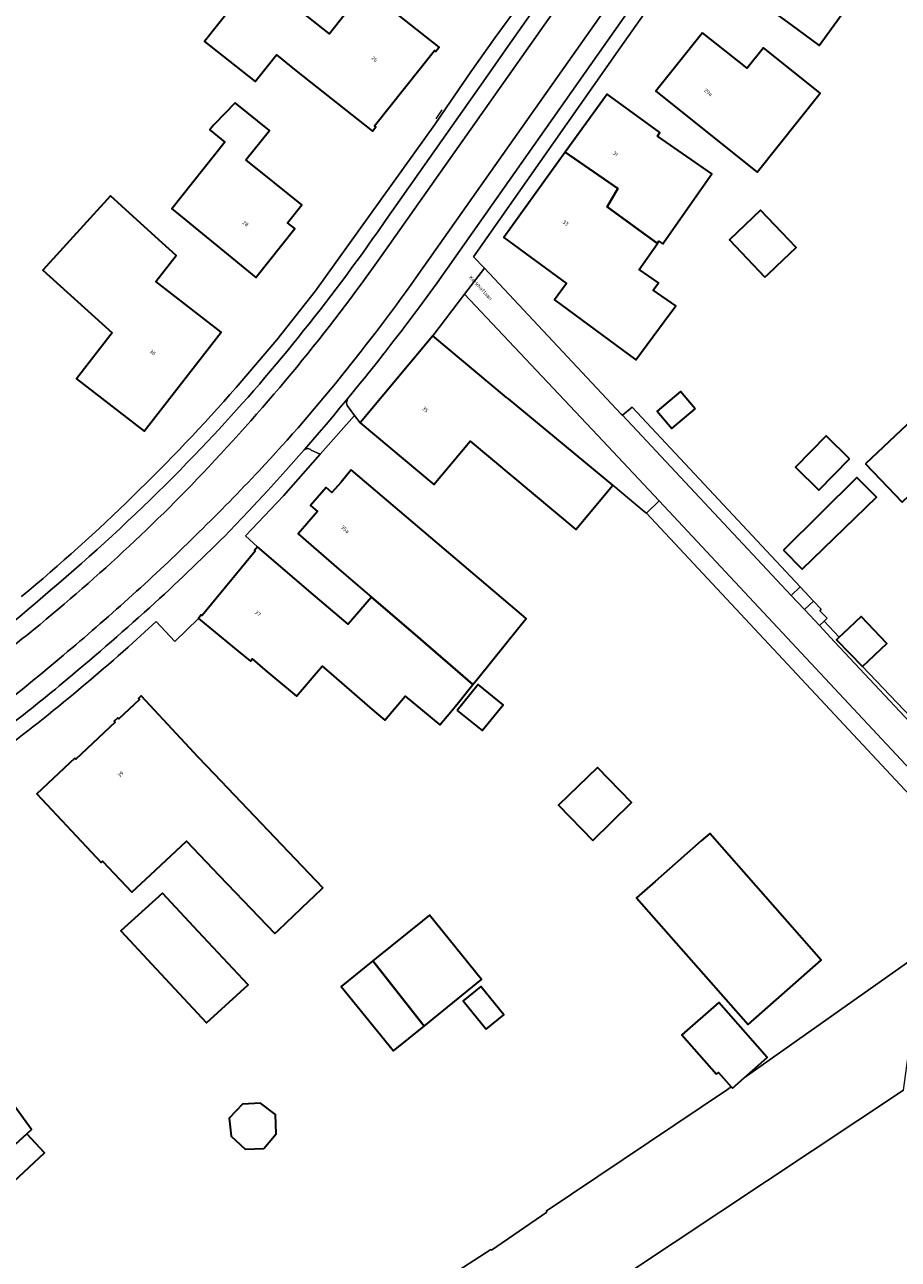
# Model space of a CAD drawing. Header units: metres. Extents: x 201541 to 204988, y 387833 to 394342.
# Tile 58 of 214: x 203837 to 203921, y 389559 to 389677. Entities that reach past the tile are written whole.
import ezdxf
from ezdxf.enums import TextEntityAlignment as Align

# ---------------------------------------------------------------- set-up
doc = ezdxf.new("R2010")
doc.units = ezdxf.units.M
doc.layers.get('Defpoints').update_dxf_attribs({"lineweight": 25})
for name, color, linetype, lineweight in [('B-WE-GR-GROENVOORZIENING-GV', 80, 'Continuous', 18), ('B-WE-GR-HOUTWAL-GV', 40, 'Continuous', 13), ('B-WE-IE-TERREINAFSCHEIDING_KUNSTMATIG_HEKWERK-G', 20, 'IE-TERREINAFSCHEIDING-KUNSTMATIG', 18), ('B-WE-IE-TERREINAFSCHEIDING_KUNSTMATIG_MUUR-G', 90, 'IE-TERREINAFSCHEIDING-KUNSTMATIG-DICHT', 18), ('B-WE-KW-KUNSTWERK_DUIKER-G', 170, 'Continuous', 18), ('B-WE-OG-BEBOUWING-GV', 7, 'Continuous', 35), ('B-WE-OG-BEBOUWING-T18', 10, 'Continuous', 18), ('B-WE-OG-TERREIN_ERF-GV', 7, 'Continuous', 18), ('B-WE-VH-ONVERHARD-GV', 252, 'Continuous', 18), ('B-WE-VH-VERHARDING_ASFALT-GV', 252, 'Continuous', 18), ('B-WE-VH-VERHARDING_BETONSTRAATSTEEN-GV', 252, 'Continuous', 18), ('B-WE-VH-VERHARDING_HALFVERHARDING_GRIND-GV', 252, 'Continuous', 18), ('B-WE-VH-VERHARDING_OPEN-GV', 252, 'Continuous', 18), ('B-WE-VH-VERHARDING_TEGEL-GV', 252, 'Continuous', 18)]:
    doc.layers.add(name, color=color, linetype=linetype, lineweight=lineweight)
doc.styles.add('NLCS-ISO-M200-T18', font='NLCS-ISO.ttf', dxfattribs={"height": 0.36})
doc.linetypes.add('IE-TERREINAFSCHEIDING-KUNSTMATIG', pattern='A,4,[82,NLCS.SHX,S=0.75,R=90,X=0,Y=0],4,-2', length=10)
doc.linetypes.add('IE-TERREINAFSCHEIDING-KUNSTMATIG-DICHT', pattern='A,8,-1,[82,NLCS.SHX,S=0.75,R=90,X=0,Y=0],-1', length=10)

msp = doc.modelspace()

# ---------------------------------------------------------------- linework, layer by layer
at = {"layer": 'B-WE-GR-GROENVOORZIENING-GV'}
for points in [[(203894.152, 389639.899), (203910.377, 389622.57), (203911.226, 389623.413), (203895.08, 389640.686)], [(203897.693, 389631.668), (203896.47, 389630.484), (203928.078, 389596.631), (203928.71, 389597.167), (203929.369, 389597.74), (203929.131, 389598.016)], [(203913.605, 389620.609), (203913.117, 389621.097), (203913.245, 389621.254), (203912.525, 389622.024), (203911.646, 389621.214), (203913.088, 389619.675), (203913.531, 389620.109), (203913.821, 389620.393)]]:
    msp.add_lwpolyline(points, close=True, dxfattribs=at)
at = {"layer": 'B-WE-GR-HOUTWAL-GV'}
msp.add_lwpolyline([(203885.952, 389551.622), (203921.181, 389575.025), (203921.711, 389578.989), (203931.394, 389586.413), (203927.045, 389591.569), (203924.194, 389589.169), (203905.857, 389576.211), (203904.722, 389575.214), (203904.616, 389575.334), (203904.162, 389575.013), (203886.817, 389563.387), (203886.881, 389563.294), (203881.572, 389559.643), (203881.522, 389559.715), (203855.948, 389543.177)], dxfattribs=at)
at = {"layer": 'B-WE-IE-TERREINAFSCHEIDING_KUNSTMATIG_HEKWERK-G'}
for points in [[(203897.693, 389631.668), (203896.47, 389630.484)], [(203855.948, 389543.177), (203881.522, 389559.715)]]:
    msp.add_lwpolyline(points, dxfattribs=at)
at = {"layer": 'B-WE-IE-TERREINAFSCHEIDING_KUNSTMATIG_MUUR-G'}
for points in [[(203917.241, 389615.754), (203923.197, 389609.503)], [(203885.952, 389551.622), (203921.181, 389575.025)]]:
    msp.add_lwpolyline(points, dxfattribs=at)
at = {"layer": 'B-WE-KW-KUNSTWERK_DUIKER-G'}
msp.add_lwpolyline([(203876.245, 389668.396), (203876.834, 389669.261)], dxfattribs=at)
at = {"layer": 'B-WE-OG-BEBOUWING-GV'}
for points in [[(203901.133, 389684.153), (203910.362, 389677.434), (203913.077, 389675.457), (203916.99, 389680.858), (203915.118, 389682.213), (203918.197, 389686.263), (203908.049, 389693.652)], [(203868.413, 389679.619), (203865.999, 389676.579), (203859.003, 389682.134), (203853.998, 389675.831), (203858.857, 389671.972), (203860.898, 389674.542), (203862.818, 389673.018), (203870.126, 389667.215), (203870.449, 389667.613), (203870.328, 389667.709), (203876.093, 389674.969), (203876.205, 389674.88), (203876.536, 389675.286), (203869.444, 389680.917)], [(203901.866, 389676.679), (203897.371, 389671.048), (203907.101, 389663.281), (203913.151, 389670.878), (203908.791, 389674.358), (203907.711, 389675.22), (203906.131, 389673.271)], [(203857.973, 389664.461), (203860.243, 389667.273), (203856.938, 389669.947), (203854.916, 389667.836), (203854.885, 389667.804), (203854.691, 389667.601), (203854.491, 389667.351), (203854.527, 389667.322), (203855.957, 389666.167), (203850.842, 389659.754), (203851.138, 389659.512), (203858.928, 389653.148), (203862.681, 389657.851), (203861.978, 389658.413), (203863.344, 389660.125), (203860.718, 389662.245)], [(203888.665, 389665.184), (203893.723, 389661.688), (203892.697, 389659.94), (203897.515, 389656.416), (203897.666, 389656.633), (203898.037, 389656.373), (203898.118, 389656.489), (203900.627, 389660.081), (203902.735, 389663.099), (203897.541, 389666.728), (203897.765, 389667.086), (203892.68, 389670.753)], [(203898.171, 389648.925), (203899.284, 389650.407), (203897.124, 389651.916), (203897.626, 389652.635), (203895.777, 389653.928), (203897.515, 389656.416), (203892.697, 389659.94), (203893.723, 389661.688), (203888.665, 389665.184), (203882.759, 389656.992), (203888.787, 389652.557), (203887.636, 389650.991), (203895.458, 389645.237)], [(203849.237, 389657.091), (203846.041, 389659.992), (203844.949, 389660.983), (203838.471, 389653.846), (203845.11, 389647.82), (203841.696, 389643.416), (203848.204, 389638.369), (203855.588, 389647.892), (203849.315, 389652.756), (203851.255, 389655.259)], [(203907.856, 389653.17), (203908.168, 389653.468), (203909.592, 389654.831), (203910.853, 389656.037), (203907.431, 389659.615), (203904.433, 389656.749)], [(203883.195, 389641.48), (203883.021, 389641.624), (203875.924, 389647.534), (203868.939, 389639.183), (203876.04, 389633.244), (203879.527, 389637.414), (203889.69, 389628.913), (203893.221, 389633.175)], [(203901.15, 389640.522), (203899.747, 389642.198), (203897.493, 389640.31), (203898.897, 389638.635)], [(203917.532, 389635.225), (203921.04, 389631.534), (203923.105, 389633.497), (203926.672, 389629.744), (203931.681, 389634.505), (203924.607, 389641.948), (203922.073, 389639.541)], [(203915.974, 389635.712), (203913.735, 389637.917), (203910.783, 389634.921), (203913.022, 389632.715)], [(203868.091, 389634.663), (203867.12, 389633.484), (203866.238, 389632.468), (203865.686, 389632.948), (203864.184, 389631.215), (203864.844, 389630.643), (203862.983, 389628.497), (203866.902, 389625.122), (203870.03, 389622.429), (203874.262, 389618.785), (203879.795, 389614.021), (203880.266, 389614.603), (203884.086, 389619.327), (203884.921, 389620.36), (203884.47, 389620.744), (203879.358, 389625.087)], [(203909.625, 389626.922), (203911.433, 389625.099), (203918.587, 389632.021), (203916.693, 389633.931)], [(203870.119, 389611.603), (203871.323, 389610.586), (203873.279, 389612.9), (203876.62, 389610.15), (203877.663, 389611.385), (203878.393, 389612.288), (203879.795, 389614.021), (203874.262, 389618.785), (203870.03, 389622.429), (203867.786, 389619.822), (203864.668, 389622.491), (203859.09, 389627.267), (203858.8, 389626.915), (203858.877, 389626.851), (203853.76, 389620.646), (203853.683, 389620.71), (203853.406, 389620.374), (203857.226, 389617.226), (203858.401, 389616.256), (203858.577, 389616.471), (203859.802, 389615.445), (203862.839, 389612.901), (203864.929, 389615.338), (203865.305, 389615.784), (203865.945, 389615.228)], [(203917.241, 389615.754), (203919.564, 389617.958), (203917.1, 389620.556), (203915.331, 389618.88), (203914.998, 389618.564), (203914.74, 389618.319)], [(203878.285, 389611.536), (203880.693, 389609.586), (203882.698, 389612.061), (203880.289, 389614.011)], [(203861.101, 389590.411), (203864.047, 389593.223), (203864.486, 389593.642), (203865.364, 389594.48), (203858.155, 389602.033), (203854.939, 389605.403), (203853.429, 389607.016), (203847.907, 389612.914), (203847.65, 389612.673), (203847.745, 389612.571), (203845.751, 389610.704), (203845.656, 389610.806), (203845.314, 389610.486), (203845.409, 389610.384), (203841.633, 389606.848), (203841.538, 389606.95), (203837.867, 389603.515), (203844.05, 389596.906), (203844.196, 389597.042), (203846.997, 389594.047), (203848.797, 389595.731), (203852.258, 389598.969), (203855.403, 389595.674), (203860.748, 389590.074)], [(203891.302, 389599.034), (203895.042, 389602.663), (203891.758, 389606.048), (203888.018, 389602.419)], [(203897.297, 389595.069), (203895.522, 389593.507), (203906.239, 389581.331), (203913.271, 389587.522), (203902.555, 389599.697), (203901.737, 389598.977)], [(203853.378, 389590.291), (203849.965, 389593.945), (203845.951, 389590.331), (203849.363, 389586.676), (203854.183, 389581.511), (203858.179, 389585.15)], [(203836.929, 389570.831), (203837.37, 389571.231), (203831.221, 389579.67), (203829.07, 389582.623), (203828.934, 389582.81), (203831.469, 389584.676), (203826.241, 389591.881), (203826.02, 389591.719), (203824.72, 389592.05), (203822.44, 389590.402), (203822.305, 389588.984), (203820.059, 389587.33), (203822.601, 389583.877), (203821.816, 389583.299), (203824.55, 389579.584), (203825.334, 389580.162), (203830.404, 389573.273), (203829.131, 389572.335), (203833.367, 389567.604), (203833.947, 389568.13)], [(203875.092, 389581.167), (203880.627, 389585.654), (203875.609, 389591.844), (203874.95, 389591.31), (203870.537, 389587.733), (203870.178, 389587.442)], [(203875.092, 389581.167), (203870.178, 389587.442), (203867.141, 389584.98), (203872.16, 389578.79)], [(203881.064, 389580.895), (203882.746, 389582.258), (203880.54, 389584.979), (203878.858, 389583.615)], [(203903.187, 389576.555), (203903.388, 389576.732), (203904.616, 389575.334), (203904.722, 389575.214), (203905.857, 389576.211), (203908.066, 389578.151), (203903.413, 389583.449), (203899.867, 389580.335)], [(203859.695, 389569.406), (203860.894, 389570.814), (203860.824, 389572.673), (203859.375, 389573.788), (203857.646, 389573.68), (203856.36, 389572.33), (203856.543, 389570.615), (203857.89, 389569.348)], [(203833.947, 389568.13), (203835.344, 389566.588), (203835.66, 389566.239), (203838.632, 389568.996), (203836.929, 389570.831)]]:
    msp.add_lwpolyline(points, close=True, dxfattribs=at)
at = {"layer": 'B-WE-OG-TERREIN_ERF-GV'}
for points in [[(203857.039, 389642.563), (203860.935, 389647.142), (203864.67, 389651.856), (203876.123, 389667.865), (203877.224, 389669.455), (203879.602, 389672.908), (203881.932, 389676.221), (203885.978, 389681.767), (203897.87, 389698.618), (203903.088, 389706.471), (203901.978, 389708.067), (203904.196, 389710.883), (203899.459, 389714.241), (203897.755, 389715.449), (203896.008, 389716.687), (203890.334, 389720.71), (203882.644, 389726.162), (203876.242, 389717.483), (203860.606, 389734.186), (203850.524, 389713.94), (203822.155, 389730.367)], [(203912.525, 389622.024), (203913.245, 389621.254), (203913.117, 389621.097), (203913.605, 389620.609), (203913.821, 389620.393), (203913.531, 389620.109), (203914.998, 389618.564), (203915.331, 389618.88), (203917.1, 389620.556), (203919.564, 389617.958), (203917.241, 389615.754), (203923.197, 389609.503), (203923.449, 389609.751), (203931.818, 389600.666), (203932.248, 389600.217), (203935.715, 389600.716), (203984.969, 389642.579), (203989.167, 389646.102), (203991.923, 389662.903), (204000, 389669.407), (204026.272, 389690.562), (204029.282, 389690.578), (204042.344, 389700.987), (204054.231, 389710.55)], [(203900.265, 389684.181), (203893.948, 389675.213), (203879.86, 389655.135), (203880.893, 389654.034), (203894.048, 389640.01), (203894.152, 389639.899), (203895.08, 389640.686), (203911.226, 389623.413), (203912.525, 389622.024)], [(203916.99, 389680.858), (203913.077, 389675.457), (203910.362, 389677.434), (203901.133, 389684.153)], [(203928.078, 389596.631), (203896.47, 389630.484), (203896.26, 389630.658), (203893.221, 389633.175), (203889.69, 389628.913), (203879.527, 389637.414), (203876.04, 389633.244), (203868.939, 389639.183), (203868.416, 389639.885), (203865.103, 389636.149), (203861.593, 389632.157), (203857.936, 389628.3), (203859.09, 389627.267), (203864.668, 389622.491), (203867.786, 389619.822), (203870.03, 389622.429), (203866.902, 389625.122), (203862.983, 389628.497), (203864.844, 389630.643), (203864.184, 389631.215), (203865.686, 389632.948), (203866.238, 389632.468), (203867.12, 389633.484), (203868.091, 389634.663), (203879.358, 389625.087), (203884.47, 389620.744), (203884.921, 389620.36), (203884.086, 389619.327), (203880.266, 389614.603), (203879.795, 389614.021), (203878.393, 389612.288), (203877.663, 389611.385), (203876.62, 389610.15), (203873.279, 389612.9), (203871.323, 389610.586), (203870.119, 389611.603), (203865.945, 389615.228), (203865.305, 389615.784), (203864.929, 389615.338), (203862.839, 389612.901), (203859.802, 389615.445), (203858.577, 389616.471), (203858.401, 389616.256), (203857.226, 389617.226), (203853.406, 389620.374), (203851.143, 389618.152), (203849.345, 389620.078), (203848.228, 389619.06), (203847.115, 389618.039)], [(203855.948, 389543.177), (203881.522, 389559.715), (203881.572, 389559.643), (203886.881, 389563.294), (203886.817, 389563.387), (203904.162, 389575.013), (203904.616, 389575.334), (203903.388, 389576.732), (203903.187, 389576.555), (203899.867, 389580.335), (203903.413, 389583.449), (203908.066, 389578.151), (203905.857, 389576.211), (203924.194, 389589.169)]]:
    msp.add_lwpolyline(points, dxfattribs=at)
for points in [[(203859.003, 389682.134), (203865.999, 389676.579), (203868.413, 389679.619), (203869.444, 389680.917), (203876.536, 389675.286), (203876.205, 389674.88), (203876.093, 389674.969), (203870.328, 389667.709), (203870.449, 389667.613), (203870.126, 389667.215), (203862.818, 389673.018), (203860.898, 389674.542), (203858.857, 389671.972), (203853.998, 389675.831)], [(203913.151, 389670.878), (203907.101, 389663.281), (203897.371, 389671.048), (203901.866, 389676.679), (203906.131, 389673.271), (203907.711, 389675.22), (203908.791, 389674.358)], [(203860.243, 389667.273), (203857.973, 389664.461), (203860.718, 389662.245), (203863.344, 389660.125), (203861.978, 389658.413), (203862.681, 389657.851), (203858.928, 389653.148), (203851.138, 389659.512), (203850.842, 389659.754), (203855.957, 389666.167), (203854.527, 389667.322), (203854.491, 389667.351), (203854.691, 389667.601), (203854.885, 389667.804), (203854.916, 389667.836), (203856.938, 389669.947)], [(203897.541, 389666.728), (203902.735, 389663.099), (203900.627, 389660.081), (203898.118, 389656.489), (203898.037, 389656.373), (203897.666, 389656.633), (203897.515, 389656.416), (203895.777, 389653.928), (203897.626, 389652.635), (203897.124, 389651.916), (203899.284, 389650.407), (203898.171, 389648.925), (203895.458, 389645.237), (203887.636, 389650.991), (203888.787, 389652.557), (203882.759, 389656.992), (203888.665, 389665.184), (203892.68, 389670.753), (203897.765, 389667.086)], [(203846.041, 389659.992), (203849.237, 389657.091), (203851.255, 389655.259), (203849.315, 389652.756), (203855.588, 389647.892), (203848.204, 389638.369), (203841.696, 389643.416), (203845.11, 389647.82), (203838.471, 389653.846), (203844.949, 389660.983)], [(203907.856, 389653.17), (203904.433, 389656.749), (203907.431, 389659.615), (203910.853, 389656.037), (203909.592, 389654.831), (203908.168, 389653.468)], [(203897.693, 389631.668), (203891.75, 389637.985), (203878.987, 389651.551), (203875.924, 389647.534), (203883.021, 389641.624), (203883.195, 389641.48), (203893.221, 389633.175), (203896.26, 389630.658), (203896.47, 389630.484)], [(203901.15, 389640.522), (203898.897, 389638.635), (203897.493, 389640.31), (203899.747, 389642.198)], [(203921.04, 389631.534), (203917.532, 389635.225), (203922.073, 389639.541), (203924.607, 389641.948), (203931.681, 389634.505), (203926.672, 389629.744), (203923.105, 389633.497)], [(203915.974, 389635.712), (203913.022, 389632.715), (203910.783, 389634.921), (203913.735, 389637.917)], [(203918.587, 389632.021), (203911.433, 389625.099), (203909.625, 389626.922), (203916.693, 389633.931)], [(203878.285, 389611.536), (203880.289, 389614.011), (203882.698, 389612.061), (203880.693, 389609.586)], [(203865.364, 389594.48), (203864.486, 389593.642), (203864.047, 389593.223), (203861.101, 389590.411), (203860.748, 389590.074), (203855.403, 389595.674), (203852.258, 389598.969), (203848.797, 389595.731), (203846.997, 389594.047), (203844.196, 389597.042), (203844.05, 389596.906), (203837.867, 389603.515), (203841.538, 389606.95), (203841.633, 389606.848), (203845.409, 389610.384), (203845.314, 389610.486), (203845.656, 389610.806), (203845.751, 389610.704), (203847.745, 389612.571), (203847.65, 389612.673), (203847.907, 389612.914), (203853.429, 389607.016), (203854.939, 389605.403), (203858.155, 389602.033)], [(203891.302, 389599.034), (203888.018, 389602.419), (203891.758, 389606.048), (203895.042, 389602.663)], [(203901.737, 389598.977), (203902.555, 389599.697), (203913.271, 389587.522), (203906.239, 389581.331), (203895.522, 389593.507), (203897.297, 389595.069)], [(203849.363, 389586.676), (203845.951, 389590.331), (203849.965, 389593.945), (203853.378, 389590.291), (203858.179, 389585.15), (203854.183, 389581.511)], [(203835.344, 389566.588), (203833.947, 389568.13), (203833.367, 389567.604), (203829.131, 389572.335), (203830.404, 389573.273), (203825.334, 389580.162), (203824.55, 389579.584), (203821.816, 389583.299), (203822.601, 389583.877), (203820.059, 389587.33), (203822.305, 389588.984), (203822.44, 389590.402), (203824.72, 389592.05), (203826.02, 389591.719), (203826.241, 389591.881), (203831.469, 389584.676), (203828.934, 389582.81), (203829.07, 389582.623), (203831.221, 389579.67), (203837.37, 389571.231), (203836.929, 389570.831), (203838.632, 389568.996), (203835.66, 389566.239)], [(203874.95, 389591.31), (203875.609, 389591.844), (203880.627, 389585.654), (203875.092, 389581.167), (203872.16, 389578.79), (203867.141, 389584.98), (203870.178, 389587.442), (203870.537, 389587.733)], [(203881.064, 389580.895), (203878.858, 389583.615), (203880.54, 389584.979), (203882.746, 389582.258)], [(203860.894, 389570.814), (203859.695, 389569.406), (203857.89, 389569.348), (203856.543, 389570.615), (203856.36, 389572.33), (203857.646, 389573.68), (203859.375, 389573.788), (203860.824, 389572.673)]]:
    msp.add_lwpolyline(points, close=True, dxfattribs=at)
for points in [[(203836.415, 389622.481, 0.0390124), (203857.039, 389642.563)], [(203847.115, 389618.039, -0.0257958), (203831.488, 389605.386)]]:
    msp.add_lwpolyline(points, format="xyb", dxfattribs=at)
at = {"layer": 'B-WE-VH-ONVERHARD-GV'}
msp.add_lwpolyline([(203921.181, 389575.025), (203885.952, 389551.622), (203897.119, 389535.312), (203902.127, 389538.663), (203900.284, 389541.302), (203906.115, 389545.42), (203907.291, 389543.67), (203909.626, 389545.338), (203909.998, 389544.653), (203931.506, 389559.615), (203931.377, 389559.906), (203931.72, 389560.127)], dxfattribs=at)
at = {"layer": 'B-WE-VH-VERHARDING_ASFALT-GV'}
for points in [[(203871.01, 389655.236), (203892.686, 389686.01), (203892.063, 389686.407), (203891.263, 389686.877), (203883.159, 389675.347), (203880.993, 389672.266), (203871.401, 389658.62), (203870.641, 389657.539)], [(203875.228, 389654.41), (203895.996, 389683.9), (203892.686, 389686.01), (203871.01, 389655.236)], [(203895.996, 389683.9), (203875.228, 389654.41)], [(203856.405, 389628.762), (203858.231, 389630.681), (203860.034, 389632.621), (203860.068, 389632.658), (203861.814, 389634.584), (203863.57, 389636.567), (203863.602, 389636.604), (203863.635, 389636.641), (203865.019, 389638.24), (203865.671, 389639.004), (203866.388, 389639.852), (203866.983, 389640.568), (203867.74, 389641.478), (203868.967, 389642.986), (203869.516, 389643.661), (203869.555, 389643.71), (203870.511, 389644.916), (203871.265, 389645.867), (203871.327, 389645.947), (203872.106, 389646.957), (203872.985, 389648.096), (203873.052, 389648.184), (203874.676, 389650.346), (203874.688, 389650.362), (203876.338, 389652.617), (203877.971, 389654.91), (203897.604, 389682.848)]]:
    msp.add_lwpolyline(points, dxfattribs=at)
for points in [[(203870.641, 389657.539, -0.0174078), (203862.457, 389646.716)], [(203871.01, 389655.236, -0.0191577), (203862.861, 389644.54)], [(203862.861, 389644.54, 0.0191577), (203871.01, 389655.236)], [(203867.572, 389644.191, 0.0152716), (203875.228, 389654.41)], [(203875.228, 389654.41, -0.0152716), (203867.572, 389644.191)], [(203862.457, 389646.716, -0.0197767), (203853.7, 389636.763)], [(203862.861, 389644.54, -0.0174583), (203853.827, 389634.33)], [(203853.827, 389634.33, 0.0174583), (203862.861, 389644.54)], [(203859.243, 389634.574, 0.0200608), (203867.572, 389644.191)], [(203867.572, 389644.191, -0.0200608), (203859.243, 389634.574)], [(203853.7, 389636.763, -0.0214286), (203842.171, 389625.657)], [(203853.827, 389634.33, -0.0185743), (203845.062, 389625.759)], [(203845.062, 389625.759, 0.0185743), (203853.827, 389634.33)], [(203847.453, 389622.976, 0.0198393), (203859.243, 389634.574)], [(203859.243, 389634.574, -0.0198393), (203847.453, 389622.976)], [(203849.217, 389621.869, 0.0122881), (203856.405, 389628.762)], [(203842.171, 389625.657, -0.0151297), (203830.081, 389615.604)], [(203845.062, 389625.759, -0.015612), (203835.831, 389617.889)], [(203835.831, 389617.889, 0.015612), (203845.062, 389625.759)], [(203834.846, 389612.253, 0.0162857), (203847.453, 389622.976)], [(203847.453, 389622.976, -0.0162857), (203834.846, 389612.253)], [(203840.796, 389614.522, 0.0106483), (203849.217, 389621.869)], [(203834.649, 389609.616, 0.0113188), (203840.796, 389614.522)]]:
    msp.add_lwpolyline(points, format="xyb", dxfattribs=at)
at = {"layer": 'B-WE-VH-VERHARDING_BETONSTRAATSTEEN-GV'}
msp.add_lwpolyline([(203931.417, 389600.097), (203914.529, 389618.135), (203913.088, 389619.675), (203911.646, 389621.214), (203910.377, 389622.57), (203894.152, 389639.899), (203894.048, 389640.01), (203880.893, 389654.034), (203878.987, 389651.551), (203891.75, 389637.985), (203897.693, 389631.668), (203929.131, 389598.016)], dxfattribs=at)
at = {"layer": 'B-WE-VH-VERHARDING_HALFVERHARDING_GRIND-GV'}
msp.add_lwpolyline([(203923.197, 389609.503), (203917.241, 389615.754), (203914.74, 389618.319), (203914.998, 389618.564), (203913.531, 389620.109), (203913.088, 389619.675), (203914.529, 389618.135), (203931.417, 389600.097), (203932.248, 389600.217), (203931.818, 389600.666), (203923.449, 389609.751)], close=True, dxfattribs=at)
at = {"layer": 'B-WE-VH-VERHARDING_OPEN-GV'}
for points in [[(203863.602, 389636.604), (203863.57, 389636.567), (203863.67, 389636.64), (203863.786, 389636.684), (203863.889, 389636.698), (203863.909, 389636.698), (203864.031, 389636.68), (203864.145, 389636.631), (203864.243, 389636.555), (203865.103, 389636.149), (203868.416, 389639.885), (203867.716, 389640.824), (203867.631, 389641.099), (203867.74, 389641.478), (203866.983, 389640.568), (203866.388, 389639.852), (203865.671, 389639.004), (203865.019, 389638.24), (203863.635, 389636.641)], [(203911.646, 389621.214), (203912.525, 389622.024), (203911.226, 389623.413), (203910.377, 389622.57)]]:
    msp.add_lwpolyline(points, close=True, dxfattribs=at)
at = {"layer": 'B-WE-VH-VERHARDING_TEGEL-GV'}
for points in [[(203870.641, 389657.539), (203871.401, 389658.62), (203880.993, 389672.266), (203883.159, 389675.347), (203891.263, 389686.877), (203900.812, 389700.461), (203901.897, 389702.016), (203905.917, 389707.73), (203910.718, 389714.553), (203917.78, 389724.592), (203923.27, 389732.374), (203925.912, 389736.187), (203948.941, 389768.935), (203956.306, 389779.407), (203964.492, 389791.043), (203967.726, 389795.617), (203973.112, 389803.355)], [(203920.161, 389733.987), (203919.094, 389732.423), (203907.871, 389716.581), (203904.196, 389710.883), (203901.978, 389708.067), (203903.088, 389706.471), (203897.87, 389698.618), (203885.978, 389681.767), (203881.932, 389676.221), (203879.602, 389672.908), (203877.224, 389669.455), (203876.123, 389667.865), (203864.67, 389651.856), (203860.935, 389647.142), (203857.039, 389642.563)], [(203897.604, 389682.848), (203877.971, 389654.91), (203876.338, 389652.617), (203874.688, 389650.362), (203874.676, 389650.346), (203873.052, 389648.184), (203872.985, 389648.096), (203872.106, 389646.957), (203871.327, 389645.947), (203871.265, 389645.867), (203870.511, 389644.916), (203869.555, 389643.71), (203869.516, 389643.661), (203868.967, 389642.986), (203867.74, 389641.478), (203867.631, 389641.099), (203867.716, 389640.824), (203868.416, 389639.885), (203868.939, 389639.183), (203875.924, 389647.534), (203878.987, 389651.551), (203880.893, 389654.034), (203879.86, 389655.135), (203893.948, 389675.213), (203900.265, 389684.181)], [(203864.243, 389636.555), (203864.145, 389636.631), (203864.031, 389636.68), (203863.909, 389636.698), (203863.889, 389636.698), (203863.786, 389636.684), (203863.67, 389636.64), (203863.57, 389636.567), (203861.814, 389634.584), (203860.068, 389632.658), (203860.034, 389632.621), (203858.231, 389630.681), (203856.405, 389628.762)], [(203847.115, 389618.039), (203848.228, 389619.06), (203849.345, 389620.078), (203851.143, 389618.152), (203853.406, 389620.374), (203853.683, 389620.71), (203853.76, 389620.646), (203858.877, 389626.851), (203858.8, 389626.915), (203859.09, 389627.267), (203857.936, 389628.3), (203861.593, 389632.157), (203865.103, 389636.149), (203864.243, 389636.555)]]:
    msp.add_lwpolyline(points, dxfattribs=at)
for points in [[(203862.457, 389646.716, 0.0174078), (203870.641, 389657.539)], [(203853.7, 389636.763, 0.0197767), (203862.457, 389646.716)], [(203857.039, 389642.563, -0.0390124), (203836.415, 389622.481)], [(203842.171, 389625.657, 0.0214286), (203853.7, 389636.763)], [(203856.405, 389628.762, -0.0122881), (203849.217, 389621.869)], [(203830.081, 389615.604, 0.0151297), (203842.171, 389625.657)], [(203849.217, 389621.869, -0.0106483), (203840.796, 389614.522)], [(203831.488, 389605.386, 0.0257958), (203847.115, 389618.039)], [(203840.796, 389614.522, -0.0113188), (203834.649, 389609.616)]]:
    msp.add_lwpolyline(points, format="xyb", dxfattribs=at)

# ---------------------------------------------------------------- texts
at = {"layer": 'B-WE-OG-BEBOUWING-T18', "style": 'NLCS-ISO-M200-T18'}
for s, rotation, p in [('26', 321.6, (203870.336, 389674.151)), ('29a', 321.4, (203902.406, 389670.944)), ('31', 324.3, (203893.49, 389665.037)), ('28', 321.5, (203857.94, 389658.323)), ('33', 324.3, (203888.694, 389658.384)), ('30', 322.3, (203849.01, 389645.936)), ('35', 320.1, (203875.212, 389640.448)), ('35a', 319.1, (203867.508, 389628.943)), ('37', 320.5, (203859.119, 389620.857)), ('39', 43.1, (203845.928, 389605.39))]:
    msp.add_text(s, height=0.36, rotation=rotation, dxfattribs=at).set_placement(p, align=Align.MIDDLE)
at = {"layer": 'Defpoints', "color": 250, "style": 'NLCS-ISO-M200-T18'}
msp.add_text('Kerkhoflaan', height=0.36, rotation=313.1, dxfattribs=at).set_placement((203880.544, 389652.143), align=Align.MIDDLE)

doc.saveas('drawing.dxf')
